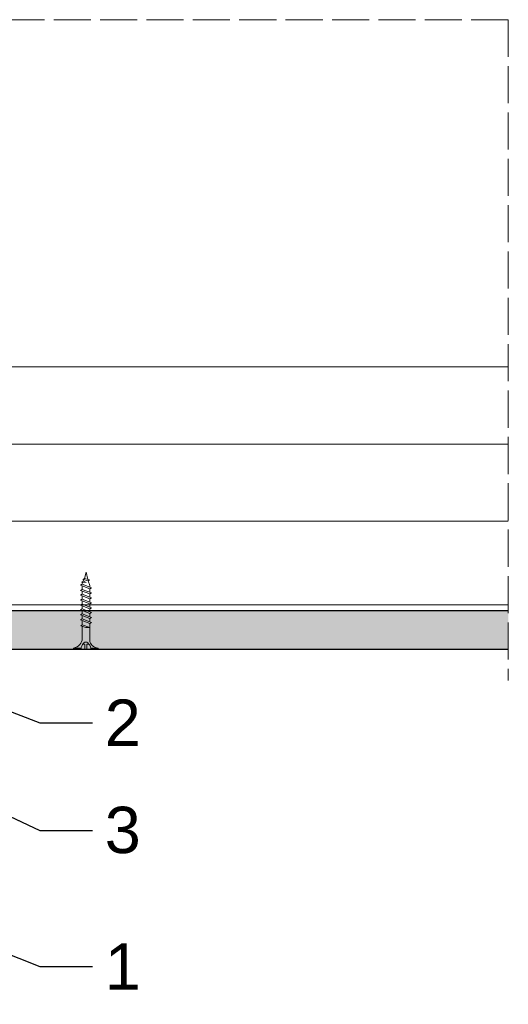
# Model space of a CAD drawing. Header units: millimetres. Extents: x -576 to 2473, y 815 to 2688.
# Tile 3 of 14: x -252 to -94, y 1086 to 1405. Entities that reach past the tile are written whole.
import ezdxf
from ezdxf import colors
from ezdxf.entities.mleader import LeaderData, LeaderLine
from ezdxf.math import Vec2, Vec3

# ---------------------------------------------------------------- set-up
doc = ezdxf.new("R2010")
doc.units = ezdxf.units.MM
doc.linetypes.add('ACAD_ISO02W100', pattern=[15, 12, -3])
for name, color, linetype, lineweight in [('_ISOVER WELNA', 7, 'BATTING', 9), ('_RIGIPS AKCESORIA', 7, 'Continuous', 18), ('_RIGIPS G-K', 7, 'Continuous', 25), ('_RIGIPS PROFIL', 7, 'Continuous', 18), ('KRESKOWANIE', 7, 'Continuous', 9), ('OPISY', 7, 'Continuous', 9), ('PRZERYWANA', 7, 'ACAD_ISO02W100', 9)]:
    doc.layers.add(name, color=color, linetype=linetype, lineweight=lineweight)
doc.styles.get("Standard").update_dxf_attribs({"font": 'arial.ttf'})
doc.linetypes.add('BATTING', pattern='A,0.00254,-2.54,[134,ltypeshp.shx,S=2.54,R=0,X=-2.54,Y=0],-5.08,[134,ltypeshp.shx,S=2.54,R=180,X=2.54,Y=0],-2.54', length=10.16254)

# ---------------------------------------------------------------- blocks, each defined once
blk = doc.blocks.new('TN 25')
at = {"layer": '_RIGIPS AKCESORIA'}
for p, q in [((0, -0.84), (0, 7.16)), ((0, 7.16), (0.46, 7.16)), ((0.46, 7.16), (0.46, 4.78)), ((0.46, 4.78), (0, 4.78)), ((0, 3.5), (1.77, 3.5)), ((1.77, 3.5), (1.77, 4.2)), ((3.02, 4.46), (8.47, 4.46)), ((7.12, 4.46), (7.12, 3.18)), ((8.03, 2.01), (7.12, 4.46)), ((8.47, 4.46), (8.79, 5)), ((9.61, 1.51), (8.47, 4.46)), ((8.79, 5), (9.93, 2.01)), ((9, 4.46), (10.1, 4.46)), ((10.1, 4.46), (10.41, 5)), ((11.23, 1.51), (10.1, 4.46)), ((10.41, 5), (11.56, 2.01)), ((10.62, 4.46), (11.67, 4.46)), ((11.67, 4.46), (11.99, 5)), ((12.81, 1.51), (11.67, 4.46)), ((11.99, 5), (13.14, 2.01)), ((12.2, 4.46), (13.21, 4.46)), ((13.21, 4.46), (13.52, 5)), ((14.34, 1.51), (13.21, 4.46)), ((13.52, 5), (14.67, 2.01)), ((13.73, 4.46), (14.8, 4.46)), ((14.8, 4.46), (15.12, 5)), ((15.94, 1.51), (14.8, 4.46)), ((15.12, 5), (16.26, 2.01)), ((15.33, 4.46), (16.42, 4.46)), ((16.42, 4.46), (16.73, 5)), ((17.55, 1.51), (16.42, 4.46)), ((16.73, 5), (17.88, 2.01)), ((16.94, 4.46), (17.99, 4.46)), ((17.99, 4.46), (18.31, 5)), ((19.13, 1.51), (17.99, 4.46)), ((18.31, 5), (19.45, 2.01)), ((18.52, 4.46), (19.68, 4.46)), ((19.68, 4.46), (20, 5)), ((20.82, 1.51), (19.68, 4.46)), ((20, 5), (21.14, 2.01)), ((20.21, 4.46), (20.7, 4.46)), ((20.7, 4.46), (22.28, 3.98)), ((21.85, 1.83), (21.67, 3.28)), ((21.67, 3.28), (22.14, 2.4)), ((22.28, 3.98), (22.56, 4.37)), ((22.7, 2.36), (22.28, 3.98)), ((22.56, 4.37), (23.03, 2.71)), ((22.71, 3.85), (25, 3.24)), ((25, 3.24), (23.03, 2.71)), ((0, 2.83), (1.77, 2.83)), ((0.46, 1.64), (0, 1.64)), ((0.46, -0.84), (0.46, 1.64)), ((1.77, 2.83), (1.77, 2.18)), ((7.49, 2.01), (3.55, 2.01)), ((7.12, 3.18), (7.65, 1.53)), ((7.65, 1.53), (8.03, 2.01)), ((9.41, 2.01), (8.03, 2.01)), ((9.93, 2.01), (9.61, 1.51)), ((11.04, 2.01), (9.93, 2.01)), ((11.56, 2.01), (11.23, 1.51)), ((12.61, 2.01), (11.56, 2.01)), ((13.14, 2.01), (12.81, 1.51)), ((14.15, 2.01), (13.14, 2.01)), ((14.67, 2.01), (14.34, 1.51)), ((15.74, 2.01), (14.67, 2.01)), ((16.26, 2.01), (15.94, 1.51)), ((17.36, 2.01), (16.26, 2.01)), ((17.88, 2.01), (17.55, 1.51)), ((18.93, 2.01), (17.88, 2.01)), ((19.45, 2.01), (19.13, 1.51)), ((19.45, 2.01), (20.62, 2.01)), ((21.14, 2.01), (20.82, 1.51)), ((21.14, 2.01), (21.81, 2.12)), ((22.14, 2.4), (21.85, 1.83)), ((22.7, 2.36), (22.14, 2.4)), ((23.03, 2.71), (22.7, 2.36)), ((0, -0.84), (0.46, -0.84))]:
    blk.add_line(p, q, dxfattribs=at)
for centre, major_axis, ratio, start_param, end_param in [((3.09, 7.67), (0.17, 3.2), 0.826134, 1.773653, 3.180586), ((-0.04, 0.9), (0, 3.93), 0.848176, -0.720942, -0.151112), ((1.66, 3.18), (0, 0.895), 0.848176, -1.552777, -0.720942), ((1.66, 3.18), (0, 0.895), 0.848176, 3.862535, 4.730408), ((3.37, -1.57), (0.28, 3.57), 0.832181, 0.035984, 1.430787), ((-2.73, 15.91), (0, 14.76), 0.848176, 3.399396, 3.475072), ((0.59, 4.62), (0, 2.81), 0.848176, 3.475072, 3.862535)]:
    blk.add_ellipse(centre, major_axis=major_axis, ratio=ratio, start_param=start_param, end_param=end_param, dxfattribs=at)
blk = doc.blocks.new('_Dot')
at = {"color": 0, "linetype": 'ByBlock', "lineweight": -2}
blk.add_line((-0.5, 0), (-1, 0), dxfattribs=at)
at = {"color": 0, "linetype": 'ByBlock', "const_width": 0.5}
blk.add_lwpolyline([(-0.25, 0, 1), (0.25, 0, 1)], format="xyb", close=True, dxfattribs=at)

msp = doc.modelspace()

# ---------------------------------------------------------------- hatches: boundary and pattern name
at = {"layer": 'KRESKOWANIE'}
h = msp.add_hatch(dxfattribs=at)
h.set_pattern_fill('DOTS', color=256, scale=2, angle=225, style=0)
h.set_pattern_definition([(225, (-861.6925, -541.0798), (1.122532, -3.367596), [0, -3.175])])
h.paths.add_polyline_path([(-343.05, 1200.84), (-343.05, 1213.34), (-542.55, 1213.34), (-542.55, 1200.84)])
h.paths.add_polyline_path([(-338.05, 1213.34), (-338.05, 1200.84), (-93.55, 1200.84), (-93.55, 1213.34)])

# ---------------------------------------------------------------- linework, layer by layer
at = {"layer": '_ISOVER WELNA', "ltscale": 2.4}
msp.add_line((-542.55, 1267.34), (-93.55, 1267.34), dxfattribs=at)
at = {"layer": '_RIGIPS G-K'}
for p, q in [((-93.55, 1213.34), (-338.05, 1213.34)), ((-93.55, 1200.84), (-542.55, 1200.84))]:
    msp.add_line(p, q, dxfattribs=at)
at = {"layer": '_RIGIPS PROFIL'}
for p, q in [((-542.55, 1292.34), (-93.55, 1292.34)), ((-542.55, 1242.34), (-93.55, 1242.34)), ((-542.55, 1215.34), (-93.55, 1215.34))]:
    msp.add_line(p, q, dxfattribs=at)
at = {"layer": 'PRZERYWANA'}
for q in [(-542.55, 1404.63), (-93.55, 1190.84)]:
    msp.add_line((-93.55, 1404.63), q, dxfattribs=at)

# ---------------------------------------------------------------- block references
at = {"layer": '_RIGIPS AKCESORIA', "xscale": -1, "rotation": 270}
msp.add_blockref('TN 25', (-233.35, 1200.84), dxfattribs=at)

# ---------------------------------------------------------------- leaders
at = {"layer": 'OPISY'}
ml = msp.add_multileader_mtext('Standard', dxfattribs=at)
ml.set_content('2', color=256)
ml.set_leader_properties()
ml.set_arrow_properties(name='DOT')
ml.build(insert=Vec2(0, 0))
ml.multileader.update_dxf_attribs({"dogleg_length": 17})
ctx = ml.context
ctx.base_point, ctx.char_height, ctx.landing_gap_size, ctx.plane_origin = Vec3(-228.05, 1177.17), 15, 4, Vec3(-307.29, 1200.84)
notes = []
notes.append((ctx, [(0, (1, 1, 0), (-245.05, 1177.17), (1, 0), 17, [(0, [(-307.29, 1200.84)], 0, [])])]))
ctx.mtext.insert, ctx.mtext.flow_direction = Vec3(-224.05, 1184.67), 5
ml = msp.add_multileader_mtext('Standard', dxfattribs=at)
ml.set_content('3', color=256)
ml.set_leader_properties()
ml.set_arrow_properties(name='DOT')
ml.build(insert=Vec2(0, 0))
ml.multileader.update_dxf_attribs({"dogleg_length": 17})
ctx = ml.context
ctx.base_point, ctx.char_height, ctx.landing_gap_size, ctx.plane_origin = Vec3(-228.05, 1142.35), 15, 4, Vec3(-293.24, 1164.76)
notes.append((ctx, [(0, (1, 1, 0), (-245.05, 1142.35), (1, 0), 17, [(0, [(-293.24, 1164.76)], 0, [])])]))
ctx.mtext.insert, ctx.mtext.flow_direction = Vec3(-224.05, 1149.99), 5
ml = msp.add_multileader_mtext('Standard', dxfattribs=at)
ml.set_content('1', color=256)
ml.set_leader_properties()
ml.set_arrow_properties(name='DOT')
ml.build(insert=Vec2(0, 0))
ml.multileader.update_dxf_attribs({"dogleg_length": 17})
ctx = ml.context
ctx.base_point, ctx.char_height, ctx.landing_gap_size, ctx.plane_origin = Vec3(-228.05, 1098.25), 15, 4, Vec3(-287.33, 1114.85)
notes.append((ctx, [(0, (1, 1, 0), (-245.05, 1098.25), (1, 0), 17, [(0, [(-287.33, 1114.85)], 0, [])])]))
ctx.mtext.insert, ctx.mtext.flow_direction = Vec3(-224.05, 1105.75), 5
for ctx, leaders in notes:
    for number, flags, end, landing, length, lines in leaders:
        leader = LeaderData()
        leader.index, (leader.has_last_leader_line, leader.has_dogleg_vector, leader.attachment_direction) = number, flags
        leader.last_leader_point, leader.dogleg_vector, leader.dogleg_length = Vec3(end), Vec3(landing), length
        for number, points, colour, breaks in lines:
            line = LeaderLine()
            line.index, line.vertices, line.color, line.breaks = number, Vec3.list(points), colors.encode_raw_color(colour), breaks
            leader.lines.append(line)
        ctx.leaders.append(leader)

doc.saveas('drawing.dxf')
